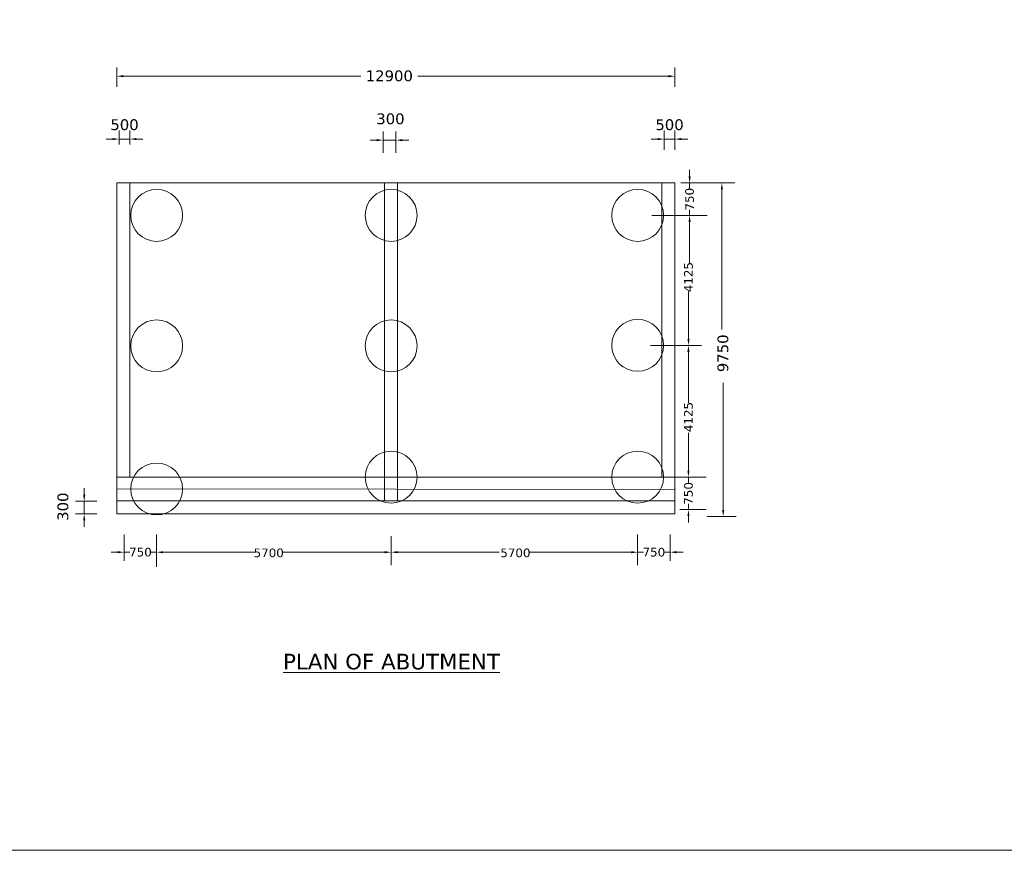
# Model space of a CAD drawing. Header units: feet. Extents: x -7745869231 to -3869819084, y -13315129262 to -6657361786.
# Tile 5 of 11: x -3869912211 to -3869889445, y -6657505520 to -6657486322. Entities that reach past the tile are written whole.
import ezdxf

# ---------------------------------------------------------------- set-up
doc = ezdxf.new("R2010")
doc.units = ezdxf.units.FT
doc.header["$MEASUREMENT"] = 0
doc.styles.get("Standard").update_dxf_attribs({"font": 'verdana.ttf', "height": 200})
doc.dimstyles.new('ISO-25', dxfattribs={"dimtxt": 200, "dimasz": 150, "dimexe": 200, "dimexo": 200, "dimgap": 0.02, "dimtad": 0, "dimdec": 1, "dimdsep": 46, "dimtxsty": 'Standard', "dimcen": 150, "dimclrd": 1, "dimclre": 1, "dimclrt": 1, "dimadec": 0, "dimazin": 0, "dimtfac": 1, "dimtdec": 1, "dimtmove": 2, "dimatfit": 3, "dimfxl": 300, "dimlwd": 9, "dimlwe": 9, "dimarcsym": 0})

# ---------------------------------------------------------------- blocks, each defined once
blk = doc.blocks.new('*D188')
at = {"color": 7, "lineweight": 9, "ltscale": 20, "transparency": 16777216}
for p, q in [((-3869897461.041848, -6657489081.068739), (-3869897611.041848, -6657489081.068739)), ((-3869897311.041848, -6657489326.070458), (-3869897311.041848, -6657488881.068739)), ((-3869897311.041848, -6657489081.068739), (-3869897061.041849, -6657489081.068739)), ((-3869897061.041849, -6657489326.070457), (-3869897061.041849, -6657488881.068739)), ((-3869896911.041849, -6657489081.068739), (-3869896761.041849, -6657489081.068739))]:
    blk.add_line(p, q, dxfattribs=at)
at = {"color": 7, "ltscale": 20, "transparency": 16777216}
for points in [[(-3869897461.041848, -6657489056.068739), (-3869897461.041848, -6657489106.068739), (-3869897311.041848, -6657489081.068739)], [(-3869896911.041849, -6657489056.068739), (-3869896911.041849, -6657489106.068739), (-3869897061.041849, -6657489081.068739)]]:
    blk.add_solid(points, dxfattribs=at)
at = {"layer": 'Defpoints', "color": 0, "ltscale": 20, "transparency": 16777216}
for p in [(-3869897061.041849, -6657489081.068739), (-3869897311.041848, -6657489526.070458), (-3869897061.041849, -6657489526.070457)]:
    blk.add_point(p, dxfattribs=at)
at = {"color": 7, "lineweight": 9, "ltscale": 20, "transparency": 16777216, "insert": (-3869897186.041849, -6657488750.917852), "char_height": 200, "attachment_point": 5}
blk.add_mtext('{\\H1.25x;500}', dxfattribs=at)
blk = doc.blocks.new('*D189')
at = {"color": 7, "lineweight": 9, "ltscale": 20, "transparency": 16777216}
for p, q in [((-3869910062.967338, -6657489080.708445), (-3869910212.967338, -6657489080.708445)), ((-3869909912.967338, -6657489208.980162), (-3869909912.967338, -6657488880.708445)), ((-3869909662.967339, -6657489080.708445), (-3869909912.967338, -6657489080.708445)), ((-3869909662.967339, -6657489208.980162), (-3869909662.967339, -6657488880.708445)), ((-3869909512.967339, -6657489080.708445), (-3869909362.967339, -6657489080.708445))]:
    blk.add_line(p, q, dxfattribs=at)
at = {"color": 7, "ltscale": 20, "transparency": 16777216}
for points in [[(-3869910062.967338, -6657489055.708445), (-3869910062.967338, -6657489105.708445), (-3869909912.967338, -6657489080.708445)], [(-3869909512.967339, -6657489055.708445), (-3869909512.967339, -6657489105.708445), (-3869909662.967339, -6657489080.708445)]]:
    blk.add_solid(points, dxfattribs=at)
at = {"layer": 'Defpoints', "color": 0, "ltscale": 20, "transparency": 16777216}
for p in [(-3869909912.967338, -6657489080.708445), (-3869909912.967338, -6657489408.980162), (-3869909662.967339, -6657489408.980162)]:
    blk.add_point(p, dxfattribs=at)
at = {"color": 7, "lineweight": 9, "ltscale": 20, "transparency": 16777216, "insert": (-3869909787.967338, -6657488750.557558), "char_height": 200, "attachment_point": 5}
blk.add_mtext('{\\H1.25x;500}', dxfattribs=at)
blk = doc.blocks.new('*D190')
at = {"color": 7, "lineweight": 9, "ltscale": 20, "transparency": 16777216}
for p, q in [((-3869910719.149828, -6657497301.306772), (-3869910719.149828, -6657497151.306772)), ((-3869910426.190269, -6657497451.306772), (-3869910919.149828, -6657497451.306772)), ((-3869910719.149828, -6657497451.306772), (-3869910719.149828, -6657497746.166401)), ((-3869910426.190269, -6657497746.166401), (-3869910919.149828, -6657497746.166401)), ((-3869910719.149828, -6657497896.166401), (-3869910719.149828, -6657498046.166401))]:
    blk.add_line(p, q, dxfattribs=at)
at = {"color": 7, "ltscale": 20, "transparency": 16777216}
for points in [[(-3869910744.149828, -6657497301.306772), (-3869910694.149828, -6657497301.306772), (-3869910719.149828, -6657497451.306772)], [(-3869910744.149828, -6657497896.166401), (-3869910694.149828, -6657497896.166401), (-3869910719.149828, -6657497746.166401)]]:
    blk.add_solid(points, dxfattribs=at)
at = {"layer": 'Defpoints', "color": 0, "ltscale": 20, "transparency": 16777216}
for p in [(-3869910226.190269, -6657497451.306772), (-3869910719.149828, -6657497746.166401), (-3869910226.190269, -6657497746.166401)]:
    blk.add_point(p, dxfattribs=at)
at = {"color": 7, "lineweight": 9, "ltscale": 20, "transparency": 16777216, "insert": (-3869911210.445821, -6657497577.482988), "char_height": 200, "attachment_point": 5, "rotation": 90}
blk.add_mtext('{\\H1.25x;300}', dxfattribs=at)
blk = doc.blocks.new('*D176')
at = {"color": 7, "lineweight": 9, "ltscale": 20, "transparency": 16777216}
for p, q in [((-3869896748.61018, -6657496745.131874), (-3869896748.61018, -6657496595.131874)), ((-3869896340.30733, -6657496895.131874), (-3869896948.61018, -6657496895.131874)), ((-3869896748.61018, -6657496895.131874), (-3869896748.61018, -6657497027.197166)), ((-3869896340.30733, -6657497645.131874), (-3869896948.61018, -6657497645.131874)), ((-3869896748.61018, -6657497645.131874), (-3869896748.61018, -6657497513.066582)), ((-3869896748.61018, -6657497795.131874), (-3869896748.61018, -6657497945.131874))]:
    blk.add_line(p, q, dxfattribs=at)
at = {"color": 7, "ltscale": 20, "transparency": 16777216}
for points in [[(-3869896773.61018, -6657496745.131874), (-3869896723.61018, -6657496745.131874), (-3869896748.61018, -6657496895.131874)], [(-3869896773.61018, -6657497795.131874), (-3869896723.61018, -6657497795.131874), (-3869896748.61018, -6657497645.131874)]]:
    blk.add_solid(points, dxfattribs=at)
at = {"layer": 'Defpoints', "color": 0, "ltscale": 20, "transparency": 16777216}
for p in [(-3869896140.30733, -6657496895.131874), (-3869896748.61018, -6657497645.131874), (-3869896140.30733, -6657497645.131874)]:
    blk.add_point(p, dxfattribs=at)
at = {"color": 7, "lineweight": 9, "ltscale": 20, "transparency": 16777216, "insert": (-3869896748.610181, -6657497270.131871), "char_height": 200, "attachment_point": 5, "rotation": 90}
blk.add_mtext('750', dxfattribs=at)
blk = doc.blocks.new('*D177')
at = {"color": 7, "lineweight": 9, "ltscale": 20, "transparency": 16777216}
for p, q in [((-3869897922.739, -6657498221.297539), (-3869897922.739, -6657498829.600388)), ((-3869897172.739, -6657498221.297539), (-3869897172.739, -6657498829.600388)), ((-3869898072.739, -6657498629.600388), (-3869898222.739, -6657498629.600388)), ((-3869897922.739, -6657498629.600388), (-3869897790.673708, -6657498629.600388)), ((-3869897172.739, -6657498629.600388), (-3869897304.804293, -6657498629.600388)), ((-3869897022.739, -6657498629.600388), (-3869896872.739, -6657498629.600388))]:
    blk.add_line(p, q, dxfattribs=at)
at = {"color": 7, "ltscale": 20, "transparency": 16777216}
for points in [[(-3869898072.739, -6657498604.600388), (-3869898072.739, -6657498654.600388), (-3869897922.739, -6657498629.600388)], [(-3869897022.739, -6657498604.600388), (-3869897022.739, -6657498654.600388), (-3869897172.739, -6657498629.600388)]]:
    blk.add_solid(points, dxfattribs=at)
at = {"layer": 'Defpoints', "color": 0, "ltscale": 20, "transparency": 16777216}
for p in [(-3869897922.739, -6657498021.297539), (-3869897172.739, -6657498021.297539), (-3869897172.739, -6657498629.600388)]:
    blk.add_point(p, dxfattribs=at)
at = {"color": 7, "lineweight": 9, "ltscale": 20, "transparency": 16777216, "insert": (-3869897547.739, -6657498629.600388), "char_height": 200, "attachment_point": 5}
blk.add_mtext('750', dxfattribs=at)
blk = doc.blocks.new('*D178')
at = {"color": 7, "lineweight": 9, "ltscale": 20, "transparency": 16777216}
for p, q in [((-3869909794.476363, -6657498221.297543), (-3869909794.476363, -6657498829.60039)), ((-3869909044.476363, -6657498221.297543), (-3869909044.476363, -6657498829.60039)), ((-3869909944.476363, -6657498629.60039), (-3869910094.476363, -6657498629.60039)), ((-3869909794.476363, -6657498629.60039), (-3869909662.411071, -6657498629.60039)), ((-3869909044.476363, -6657498629.60039), (-3869909176.541656, -6657498629.60039)), ((-3869908894.476363, -6657498629.60039), (-3869908744.476363, -6657498629.60039))]:
    blk.add_line(p, q, dxfattribs=at)
at = {"color": 7, "ltscale": 20, "transparency": 16777216}
for points in [[(-3869909944.476363, -6657498604.60039), (-3869909944.476363, -6657498654.60039), (-3869909794.476363, -6657498629.60039)], [(-3869908894.476363, -6657498604.60039), (-3869908894.476363, -6657498654.60039), (-3869909044.476363, -6657498629.60039)]]:
    blk.add_solid(points, dxfattribs=at)
at = {"layer": 'Defpoints', "color": 0, "ltscale": 20, "transparency": 16777216}
for p in [(-3869909794.476363, -6657498021.297543), (-3869909044.476363, -6657498021.297543), (-3869909044.476363, -6657498629.60039)]:
    blk.add_point(p, dxfattribs=at)
at = {"color": 7, "lineweight": 9, "ltscale": 20, "transparency": 16777216, "insert": (-3869909419.476363, -6657498629.60039), "char_height": 200, "attachment_point": 5}
blk.add_mtext('750', dxfattribs=at)
blk = doc.blocks.new('*D198')
at = {"color": 7, "lineweight": 9, "ltscale": 20, "transparency": 16777216}
for p, q in [((-3869903807.826967, -6657489399.028296), (-3869903807.826967, -6657488906.06874)), ((-3869903512.967339, -6657489399.028296), (-3869903512.967339, -6657488906.06874)), ((-3869903957.826967, -6657489106.06874), (-3869904107.826967, -6657489106.06874)), ((-3869903512.967339, -6657489106.06874), (-3869903807.826967, -6657489106.06874)), ((-3869903362.967339, -6657489106.06874), (-3869903212.967339, -6657489106.06874))]:
    blk.add_line(p, q, dxfattribs=at)
at = {"color": 7, "ltscale": 20, "transparency": 16777216}
for points in [[(-3869903957.826967, -6657489081.06874), (-3869903957.826967, -6657489131.06874), (-3869903807.826967, -6657489106.06874)], [(-3869903362.967339, -6657489081.06874), (-3869903362.967339, -6657489131.06874), (-3869903512.967339, -6657489106.06874)]]:
    blk.add_solid(points, dxfattribs=at)
at = {"layer": 'Defpoints', "color": 0, "ltscale": 20, "transparency": 16777216}
for p in [(-3869903807.826967, -6657489106.06874), (-3869903807.826967, -6657489599.028296), (-3869903512.967339, -6657489599.028296)]:
    blk.add_point(p, dxfattribs=at)
at = {"color": 7, "lineweight": 9, "ltscale": 20, "transparency": 16777216, "insert": (-3869903639.143559, -6657488614.772743), "char_height": 200, "attachment_point": 5}
blk.add_mtext('{\\H1.25x;300}', dxfattribs=at)
blk = doc.blocks.new('*D201')
at = {"color": 7, "lineweight": 9, "ltscale": 20, "transparency": 16777216}
for p, q in [((-3869896721.99202, -6657489945.131885), (-3869896721.99202, -6657489795.131885)), ((-3869896313.68917, -6657490095.131885), (-3869896921.99202, -6657490095.131885)), ((-3869896721.99202, -6657490095.131885), (-3869896721.99202, -6657490227.197177)), ((-3869896313.68917, -6657490845.131885), (-3869896921.99202, -6657490845.131885)), ((-3869896721.99202, -6657490845.131885), (-3869896721.99202, -6657490713.066592)), ((-3869896721.99202, -6657490995.131885), (-3869896721.99202, -6657491145.131885))]:
    blk.add_line(p, q, dxfattribs=at)
at = {"color": 7, "ltscale": 20, "transparency": 16777216}
for points in [[(-3869896746.99202, -6657489945.131885), (-3869896696.99202, -6657489945.131885), (-3869896721.99202, -6657490095.131885)], [(-3869896746.99202, -6657490995.131885), (-3869896696.99202, -6657490995.131885), (-3869896721.99202, -6657490845.131885)]]:
    blk.add_solid(points, dxfattribs=at)
at = {"layer": 'Defpoints', "color": 0, "ltscale": 20, "transparency": 16777216}
for p in [(-3869896113.68917, -6657490095.131885), (-3869896721.99202, -6657490845.131885), (-3869896113.68917, -6657490845.131885)]:
    blk.add_point(p, dxfattribs=at)
at = {"color": 7, "lineweight": 9, "ltscale": 20, "transparency": 16777216, "insert": (-3869896721.992021, -6657490470.131882), "char_height": 200, "attachment_point": 5, "rotation": 90}
blk.add_mtext('750', dxfattribs=at)

msp = doc.modelspace()

# ---------------------------------------------------------------- linework, layer by layer
at = {"lineweight": 9, "ltscale": 20}
for p, q in [((-3869909962.967337, -6657487876.053043), (-3869909962.967337, -6657487427.890156)), ((-3869897061.041849, -6657487876.053047), (-3869897061.041849, -6657487427.890162)), ((-3869909812.967337, -6657487627.890156), (-3869904325.115543, -6657487627.890156)), ((-3869897211.041849, -6657487627.890162), (-3869903006.402504, -6657487627.890162)), ((-3869897062.967337, -6657490095.337082), (-3869909962.96734, -6657490095.337082)), ((-3869909962.967339, -6657490095.337086), (-3869909962.96734, -6657493545.480358)), ((-3869909662.967338, -6657490095.337086), (-3869909662.967337, -6657491093.466187)), ((-3869903772.667019, -6657490095.337082), (-3869903772.667019, -6657497445.624314)), ((-3869903472.810979, -6657490095.337081), (-3869903472.81098, -6657497445.624313)), ((-3869897363.013814, -6657490095.337082), (-3869897362.967338, -6657491099.70101)), ((-3869896344.683819, -6657490095.337082), (-3869895675.194355, -6657490095.337082)), ((-3869895975.194355, -6657490245.337082), (-3869895975.194355, -6657493484.07935)), ((-3869897597.738998, -6657490845.131881), (-3869896421.992016, -6657490845.131881)), ((-3869909662.967337, -6657491093.466187), (-3869909662.967337, -6657492395.131885)), ((-3869897362.967338, -6657491099.70101), (-3869897363.060097, -6657492395.131881)), ((-3869896721.992016, -6657490995.131881), (-3869896721.992016, -6657491946.999357)), ((-3869909662.967337, -6657492395.131885), (-3869909662.967338, -6657493315.082529)), ((-3869897363.060097, -6657492395.131881), (-3869897363.060097, -6657493315.082522)), ((-3869896746.992016, -6657493698.907717), (-3869896746.992016, -6657492600.851082)), ((-3869909662.967338, -6657493315.082529), (-3869909662.967336, -6657494595.13189)), ((-3869897363.060097, -6657493315.082522), (-3869897363.060097, -6657494595.131882)), ((-3869909962.96734, -6657493545.480358), (-3869909962.96734, -6657496595.480358)), ((-3869897622.738999, -6657493848.907717), (-3869896446.992016, -6657493848.907717)), ((-3869897046.992016, -6657493848.907717), (-3869897048.610176, -6657493848.907717)), ((-3869896748.610176, -6657493998.907717), (-3869896748.610176, -6657495176.010654)), ((-3869909662.967336, -6657494595.13189), (-3869909662.967337, -6657496895.131881)), ((-3869897363.060097, -6657494595.131882), (-3869897363.060096, -6657496895.131881)), ((-3869895945.501293, -6657497654.216332), (-3869895945.501293, -6657494717.181265)), ((-3869896748.610176, -6657496745.13187), (-3869896748.610176, -6657495871.340006)), ((-3869897062.967334, -6657497179.240847), (-3869897062.967335, -6657496779.240847)), ((-3869909962.96734, -6657496895.131882), (-3869902700.413089, -6657496895.13188)), ((-3869902700.413088, -6657496895.13188), (-3869909962.96734, -6657496895.131881)), ((-3869909962.96734, -6657496895.131881), (-3869902700.413089, -6657496895.131881)), ((-3869902700.413088, -6657496895.13188), (-3869901262.967338, -6657496895.13188)), ((-3869902508.652621, -6657496895.13188), (-3869901862.967338, -6657496895.13188)), ((-3869901862.967338, -6657496895.13188), (-3869902508.65262, -6657496895.13188)), ((-3869901262.967338, -6657496895.13188), (-3869900012.967337, -6657496895.13188)), ((-3869901262.967338, -6657496895.131881), (-3869900012.967336, -6657496895.131881)), ((-3869900012.967336, -6657496895.131882), (-3869901262.967337, -6657496895.131881)), ((-3869900012.967336, -6657496895.131881), (-3869897062.967336, -6657496895.13188)), ((-3869897922.738998, -6657496895.131881), (-3869899812.967338, -6657496895.131881)), ((-3869899812.967337, -6657496895.13188), (-3869897062.967335, -6657496895.131882)), ((-3869897118.099636, -6657496895.13187), (-3869896448.610176, -6657496895.13187)), ((-3869897062.967335, -6657496979.240847), (-3869897062.967335, -6657497179.240847)), ((-3869897062.967335, -6657497138.197956), (-3869897062.967335, -6657496988.197956)), ((-3869897062.967334, -6657496988.197956), (-3869897062.967334, -6657497138.197956)), ((-3869909962.96734, -6657497162.11922), (-3869897062.967335, -6657497179.240847)), ((-3869897062.967335, -6657497138.197956), (-3869897062.967335, -6657497238.197956)), ((-3869897046.992016, -6657497162.119341), (-3869897048.610176, -6657497162.119341)), ((-3869909962.96734, -6657497445.624313), (-3869897062.967335, -6657497445.624313)), ((-3869908881.34541, -6657497745.480352), (-3869897062.967335, -6657497745.480353)), ((-3869896314.990753, -6657497804.216332), (-3869895645.501293, -6657497804.216332)), ((-3869909044.476364, -6657498294.667953), (-3869909044.476363, -6657498964.157417)), ((-3869903622.738999, -6657498260.11093), (-3869903622.738998, -6657498929.600394)), ((-3869903622.738998, -6657498360.391832), (-3869903622.738998, -6657498329.600394)), ((-3869897922.739001, -6657498260.110924), (-3869897922.739, -6657498929.600388)), ((-3869908894.476363, -6657498629.60039), (-3869906760.583807, -6657498629.60039)), ((-3869903772.738998, -6657498629.600394), (-3869906125.06833, -6657498629.600394)), ((-3869903472.738998, -6657498629.600394), (-3869901122.039307, -6657498629.600394)), ((-3869898072.739, -6657498629.600388), (-3869900441.664689, -6657498629.600388)), ((-3869909044.476363, -6657498895.043364), (-3869909044.476363, -6657498929.60039))]:
    msp.add_line(p, q, dxfattribs=at)
msp.add_lwpolyline([(-3869933079.189039, -6657441407.105491), (-3869826787.842843, -6657441407.105491), (-3869826787.842843, -6657505519.734695), (-3869933079.189039, -6657505519.734695)], close=True, dxfattribs=at)
for points in [[(-3869897062.967336, -6657497745.480353), (-3869897062.967335, -6657497745.480353), (-3869897062.967337, -6657490095.337082)], [(-3869908483.965489, -6657497745.480356), (-3869909962.96734, -6657497745.480356), (-3869909962.96734, -6657496595.131895)]]:
    msp.add_lwpolyline(points, dxfattribs=at)
for centre, radius in [((-3869909044.476366, -6657490845.131884), 599.999999), ((-3869903622.738998, -6657490845.13188), 599.999999), ((-3869897922.738998, -6657490845.13188), 599.999999), ((-3869909044.476367, -6657493861.335342), 600), ((-3869903622.738999, -6657493861.335339), 600), ((-3869897922.738999, -6657493848.907717), 600), ((-3869903622.738998, -6657496895.13188), 600), ((-3869897922.739, -6657496895.13188), 600), ((-3869909044.476368, -6657497168.082492), 600)]:
    msp.add_circle(centre, radius, dxfattribs=at)
for points in [[(-3869909812.967337, -6657487602.890156), (-3869909812.967337, -6657487652.890156), (-3869909962.967337, -6657487627.890156)], [(-3869897211.041849, -6657487602.890162), (-3869897211.041849, -6657487652.890162), (-3869897061.041849, -6657487627.890162)], [(-3869895950.194355, -6657490245.337082), (-3869896000.194355, -6657490245.337082), (-3869895975.194355, -6657490095.337082)], [(-3869896696.992016, -6657490995.131881), (-3869896746.992016, -6657490995.131881), (-3869896721.992016, -6657490845.131881)], [(-3869896723.610176, -6657493998.907717), (-3869896773.610176, -6657493998.907717), (-3869896748.610176, -6657493848.907717)], [(-3869896721.992016, -6657493698.907717), (-3869896771.992016, -6657493698.907717), (-3869896746.992016, -6657493848.907717)], [(-3869896723.610176, -6657496745.13187), (-3869896773.610176, -6657496745.13187), (-3869896748.610176, -6657496895.13187)], [(-3869895920.501293, -6657497654.216332), (-3869895970.501293, -6657497654.216332), (-3869895945.501293, -6657497804.216332)], [(-3869908894.476363, -6657498604.60039), (-3869908894.476363, -6657498654.60039), (-3869909044.476363, -6657498629.60039)], [(-3869903772.738998, -6657498604.600394), (-3869903772.738998, -6657498654.600394), (-3869903622.738998, -6657498629.600394)], [(-3869903472.738998, -6657498604.600394), (-3869903472.738998, -6657498654.600394), (-3869903622.738998, -6657498629.600394)], [(-3869898072.739, -6657498604.600388), (-3869898072.739, -6657498654.600388), (-3869897922.739, -6657498629.600388)]]:
    msp.add_solid(points, dxfattribs=at)

# ---------------------------------------------------------------- texts
at = {"lineweight": 9, "ltscale": 20, "char_height": 200, "attachment_point": 5}
for s, insert in [('{\\H1.25x;12900}', (-3869903665.004887, -6657487621.65151)), ('5700', (-3869906453.208022, -6657498646.316569)), ('5700', (-3869900749.980234, -6657498646.31658))]:
    msp.add_mtext(s, dxfattribs=dict(at, insert=insert))
at = {"lineweight": 9, "ltscale": 20, "char_height": 200, "attachment_point": 5, "rotation": 90}
for s, insert in [('4125', (-3869896746.992016, -6657492272.019799)), ('{\\H1.25x;9750}', (-3869895951.027117, -6657494032.477158)), ('4125', (-3869896748.610176, -6657495505.513529))]:
    msp.add_mtext(s, dxfattribs=dict(at, insert=insert))
at = {"lineweight": 9, "ltscale": 20, "insert": (-3869903614.29139, -6657500977.767612), "char_height": 360, "width": 8545.97826497, "attachment_point": 2}
msp.add_mtext('{\\LPLAN OF ABUTMENT }', dxfattribs=at)

# ---------------------------------------------------------------- dimensions: what is measured, and where the dimension line sits
at = {"lineweight": 9, "ltscale": 20}
for base, p1, p2, text, picture, middle in [((-3869909912.967338, -6657489080.708445), (-3869909662.967339, -6657489408.980162), (-3869909912.967338, -6657489408.980162), '{\\H1.25x;500}', '*D189', (-3869909787.967338, -6657488750.557558)), ((-3869897061.041849, -6657489081.068739), (-3869897311.041848, -6657489526.070458), (-3869897061.041849, -6657489526.070457), '{\\H1.25x;500}', '*D188', (-3869897186.041849, -6657488750.917852)), ((-3869909044.476363, -6657498629.60039), (-3869909794.476363, -6657498021.297543), (-3869909044.476363, -6657498021.297543), '750', '*D178', (-3869909419.476363, -6657498629.60039)), ((-3869897172.739, -6657498629.600388), (-3869897922.739, -6657498021.297539), (-3869897172.739, -6657498021.297539), '750', '*D177', (-3869897547.739, -6657498629.600388))]:
    dim = msp.add_linear_dim(base=base, p1=p1, p2=p2, text=text, dimstyle='ISO-25', override={"dimclrd": 7, "dimclre": 7, "dimclrt": 7}, dxfattribs=at)
    dim.commit()
    dim.dimension.update_dxf_attribs({"geometry": picture, "text_midpoint": middle})
for base, p1, p2, angle, picture, middle in [((-3869903807.826967, -6657489106.06874), (-3869903512.967339, -6657489599.028296), (-3869903807.826967, -6657489599.028296), 180, '*D198', (-3869903639.143559, -6657488614.772743)), ((-3869910719.149828, -6657497746.166401), (-3869910226.190268, -6657497451.306768), (-3869910226.190268, -6657497746.166397), 270, '*D190', (-3869911210.445821, -6657497577.482988))]:
    dim = msp.add_linear_dim(base=base, p1=p1, p2=p2, angle=angle, text='{\\H1.25x;300}', dimstyle='ISO-25', override={"dimclrd": 7, "dimclre": 7, "dimclrt": 7}, dxfattribs=at)
    dim.commit()
    dim.dimension.update_dxf_attribs({"geometry": picture, "text_midpoint": middle, "dimtype": 160})
for base, p1, p2, picture, middle in [((-3869896721.99202, -6657490845.131885), (-3869896113.689168, -6657490095.131881), (-3869896113.689168, -6657490845.131881), '*D201', (-3869896721.992021, -6657490470.131882)), ((-3869896748.61018, -6657497645.131874), (-3869896140.307328, -6657496895.13187), (-3869896140.307328, -6657497645.13187), '*D176', (-3869896748.610181, -6657497270.131871))]:
    dim = msp.add_linear_dim(base=base, p1=p1, p2=p2, angle=270, text='750', dimstyle='ISO-25', override={"dimclrd": 7, "dimclre": 7, "dimclrt": 7}, dxfattribs=at)
    dim.commit()
    dim.dimension.update_dxf_attribs({"geometry": picture, "text_midpoint": middle})

doc.saveas('drawing.dxf')
